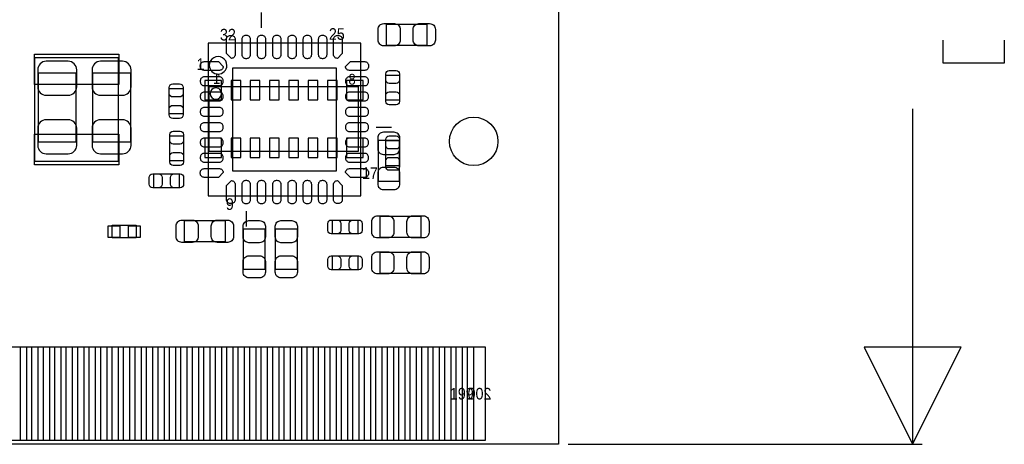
# Model space of a CAD drawing. Extents: x -4.8 to 86.5, y 33.6 to 84.1.
# Tile 9 of 11: x 60.7 to 86.5, y 34 to 45.1. Entities that reach past the tile are written whole.
import ezdxf

# ---------------------------------------------------------------- set-up
doc = ezdxf.new("R2010")
doc.units = 0
for name, color, linetype in [('BG_DIMENSION', 1, 'CONTINUOUS'), ('BG_OUTLINE', 3, 'CONTINUOUS'), ('PG_ASSEMBLY_BOTTOM', 253, 'CONTINUOUS'), ('PG_ASSEMBLY_TOP', 33, 'CONTINUOUS'), ('PIN_BOTTOM', 211, 'CONTINUOUS'), ('PIN_TOP', 173, 'CONTINUOUS')]:
    doc.layers.add(name, color=color, linetype=linetype)

msp = doc.modelspace()

# ---------------------------------------------------------------- linework, layer by layer
at = {"layer": 'BG_DIMENSION'}
for points in [[(86.4616, 44.56938), (86.4616, 43.97248), (84.8614, 43.97248), (84.8614, 44.56938)], [(84.0613, 42.77233), (84.0613, 33.993836)], [(82.7913, 36.533836), (84.0613, 33.993836), (85.3313, 36.533836), (82.7913, 36.533836)], [(75.053952, 33.993836), (84.3153, 33.993836)]]:
    msp.add_lwpolyline(points, dxfattribs=at)
at = {"layer": 'BG_OUTLINE'}
msp.add_lwpolyline([(74.799952, 55.992776, 0.414214), (72.800972, 53.993796, 0.414214), (74.799952, 51.994816), (74.799952, 33.993836), (23.949152, 33.993836), (23.949152, 37.493956, 0.414214), (23.451312, 37.994336, 0.414214), (22.950932, 37.493956), (22.950932, 33.993836), (7.200392, 33.993836), (7.200392, 51.994816, 0.414214), (9.199372, 53.993796, 0.414214), (7.200392, 55.992776), (7.199884, 66.987928), (74.799952, 66.987928)], format="xyb", close=True, dxfattribs=at)
at = {"layer": 'PG_ASSEMBLY_BOTTOM'}
for points in [[(61.183266, 41.907714), (62.183518, 41.907714), (62.183518, 43.707558), (61.183266, 43.707558), (61.183266, 41.907714)], [(62.605666, 41.907714), (63.605918, 41.907714), (63.605918, 43.707558), (62.605666, 43.707558), (62.605666, 41.907714)], [(70.077584, 40.880538), (70.6374, 40.880538), (70.6374, 41.940734), (70.077584, 41.940734), (70.077584, 40.880538)]]:
    msp.add_lwpolyline(points, dxfattribs=at)
msp.add_lwpolyline([(65.657222, 43.358816), (69.558662, 43.358816), (69.558662, 41.657016), (65.657222, 41.657016)], close=True, dxfattribs=at)
msp.add_lwpolyline([(65.983866, 43.172634, 1.000127), (65.684908, 43.17238, 0.999873), (65.983866, 43.172634)], format="xyb", dxfattribs=at)
at = {"layer": 'PG_ASSEMBLY_TOP'}
for points in [[(67.02806, 44.8945), (67.02806, 45.29328)], [(71.35749, 44.992544), (71.35749, 44.432728), (70.297294, 44.432728), (70.297294, 44.992544), (71.35749, 44.992544)], [(65.62852, 40.49522), (69.62648, 40.49522), (69.62648, 44.49318), (65.62852, 44.49318), (65.62852, 40.49522)], [(61.091318, 44.106846), (61.091318, 41.406826), (63.291212, 41.406826), (63.291212, 44.106846), (61.091318, 44.106846)], [(70.279006, 43.658282), (70.639178, 43.658282), (70.639178, 42.99839), (70.279006, 42.99839), (70.279006, 43.658282)], [(64.614806, 43.303952), (64.974978, 43.303952), (64.974978, 42.64406), (64.614806, 42.64406), (64.614806, 43.303952)], [(70.0278, 42.29354), (70.42658, 42.29354)], [(64.987678, 41.41089), (64.627506, 41.41089), (64.627506, 42.070782), (64.987678, 42.070782), (64.987678, 41.41089)], [(70.279006, 41.943782), (70.639178, 41.943782), (70.639178, 41.28389), (70.279006, 41.28389), (70.279006, 41.943782)], [(64.870838, 41.070022), (64.870838, 40.70985), (64.210946, 40.70985), (64.210946, 41.070022), (64.870838, 41.070022)], [(66.62674, 40.0939), (66.62674, 39.69512)], [(70.132194, 39.403528), (70.132194, 39.963344), (71.19239, 39.963344), (71.19239, 39.403528), (70.132194, 39.403528)], [(63.118492, 39.726616), (63.748412, 39.726616), (63.748412, 39.396416), (63.118492, 39.396416), (63.118492, 39.726616)], [(65.014094, 39.289228), (65.014094, 39.849044), (66.07429, 39.849044), (66.07429, 39.289228), (65.014094, 39.289228)], [(68.884546, 39.50335), (68.884546, 39.863522), (69.544438, 39.863522), (69.544438, 39.50335), (68.884546, 39.50335)], [(66.559684, 39.629334), (67.1195, 39.629334), (67.1195, 38.569138), (66.559684, 38.569138), (66.559684, 39.629334)], [(67.397884, 39.629334), (67.9577, 39.629334), (67.9577, 38.569138), (67.397884, 38.569138), (67.397884, 39.629334)], [(68.884546, 38.56355), (68.884546, 38.923722), (69.544438, 38.923722), (69.544438, 38.56355), (68.884546, 38.56355)], [(70.132194, 38.463728), (70.132194, 39.023544), (71.19239, 39.023544), (71.19239, 38.463728), (70.132194, 38.463728)]]:
    msp.add_lwpolyline(points, dxfattribs=at)
msp.add_lwpolyline([(66.122042, 43.91152, 1.000235), (65.663318, 43.91152, 0.999765), (66.122042, 43.91152)], format="xyb", dxfattribs=at)
at = {"layer": 'PIN_BOTTOM'}
for points in [[(61.17336, 43.797728), (61.17336, 43.34764, 0.414414), (61.393324, 43.127676), (61.97346, 43.127676, 0.414414), (62.193424, 43.34764), (62.193424, 43.797728, 0.414414), (61.97346, 44.017692), (61.393324, 44.017692, 0.414414)], [(62.59576, 43.797728), (62.59576, 43.34764, 0.414414), (62.815724, 43.127676), (63.39586, 43.127676, 0.414414), (63.615824, 43.34764), (63.615824, 43.797728, 0.414414), (63.39586, 44.017692), (62.815724, 44.017692, 0.414414)], [(62.193424, 41.817544), (62.193424, 42.267632, 0.414414), (61.97346, 42.487596), (61.393324, 42.487596, 0.414414), (61.17336, 42.267632), (61.17336, 41.817544, 0.414414), (61.393324, 41.59758), (61.97346, 41.59758, 0.414414)], [(63.615824, 41.817544), (63.615824, 42.267632, 0.414414), (63.39586, 42.487596), (62.815724, 42.487596, 0.414414), (62.59576, 42.267632), (62.59576, 41.817544, 0.414414), (62.815724, 41.59758), (63.39586, 41.59758, 0.414414)], [(70.067424, 42.010584), (70.067424, 41.730676, 0.414846), (70.217538, 41.580562), (70.497446, 41.580562, 0.414846), (70.64756, 41.730676), (70.64756, 42.010584, 0.414846), (70.497446, 42.160698), (70.217538, 42.160698, 0.414846)], [(70.64756, 40.810688), (70.64756, 41.090596, 0.414846), (70.497446, 41.24071), (70.217538, 41.24071, 0.414846), (70.067424, 41.090596), (70.067424, 40.810688, 0.414846), (70.217538, 40.660574), (70.497446, 40.660574, 0.414846)]]:
    msp.add_lwpolyline(points, format="xyb", close=True, dxfattribs=at)
for points in [[(65.979802, 43.008296), (65.979802, 43.516296), (65.548002, 43.516296), (65.548002, 43.008296)], [(66.231262, 43.516296), (66.231262, 43.008296), (66.485262, 43.008296), (66.485262, 43.516296)], [(66.734182, 43.516296), (66.734182, 43.008296), (66.988182, 43.008296), (66.988182, 43.516296)], [(67.239642, 43.516296), (67.239642, 43.008296), (67.493642, 43.008296), (67.493642, 43.516296)], [(67.742562, 43.516296), (67.742562, 43.008296), (67.996562, 43.008296), (67.996562, 43.516296)], [(68.248022, 43.516296), (68.248022, 43.008296), (68.502022, 43.008296), (68.502022, 43.516296)], [(68.750942, 43.516296), (68.750942, 43.008296), (69.004942, 43.008296), (69.004942, 43.516296)], [(69.685662, 43.008296), (69.685662, 43.516296), (69.253862, 43.516296), (69.253862, 43.008296)], [(65.548002, 42.007536), (65.548002, 41.499536), (65.979802, 41.499536), (65.979802, 42.007536)], [(66.231262, 42.007536), (66.231262, 41.499536), (66.485262, 41.499536), (66.485262, 42.007536)], [(66.734182, 42.007536), (66.734182, 41.499536), (66.988182, 41.499536), (66.988182, 42.007536)], [(67.239642, 42.007536), (67.239642, 41.499536), (67.493642, 41.499536), (67.493642, 42.007536)], [(67.742562, 42.007536), (67.742562, 41.499536), (67.996562, 41.499536), (67.996562, 42.007536)], [(68.248022, 42.007536), (68.248022, 41.499536), (68.502022, 41.499536), (68.502022, 42.007536)], [(68.750942, 42.007536), (68.750942, 41.499536), (69.004942, 41.499536), (69.004942, 42.007536)], [(69.253862, 42.007536), (69.253862, 41.499536), (69.685662, 41.499536), (69.685662, 42.007536)], [(60.421266, 34.093912), (60.421266, 36.543742), (60.878466, 36.543742), (60.878466, 34.093912)], [(61.021214, 34.093912), (61.021214, 36.543742), (61.478414, 36.543742), (61.478414, 34.093912)], [(61.621162, 34.093912), (61.621162, 36.543742), (62.078362, 36.543742), (62.078362, 34.093912)], [(62.221364, 34.093912), (62.221364, 36.543742), (62.678564, 36.543742), (62.678564, 34.093912)], [(62.821312, 34.093912), (62.821312, 36.543742), (63.278512, 36.543742), (63.278512, 34.093912)], [(63.42126, 34.093912), (63.42126, 36.543742), (63.87846, 36.543742), (63.87846, 34.093912)], [(64.021208, 34.093912), (64.021208, 36.543742), (64.478408, 36.543742), (64.478408, 34.093912)], [(64.62141, 34.093912), (64.62141, 36.543742), (65.07861, 36.543742), (65.07861, 34.093912)], [(65.221358, 34.093912), (65.221358, 36.543742), (65.678558, 36.543742), (65.678558, 34.093912)], [(65.821306, 34.093912), (65.821306, 36.543742), (66.278506, 36.543742), (66.278506, 34.093912)], [(66.421254, 34.093912), (66.421254, 36.543742), (66.878454, 36.543742), (66.878454, 34.093912)], [(67.021202, 34.093912), (67.021202, 36.543742), (67.478402, 36.543742), (67.478402, 34.093912)], [(67.621404, 34.093912), (67.621404, 36.543742), (68.078604, 36.543742), (68.078604, 34.093912)], [(68.221352, 34.093912), (68.221352, 36.543742), (68.678552, 36.543742), (68.678552, 34.093912)], [(68.8213, 34.093912), (68.8213, 36.543742), (69.2785, 36.543742), (69.2785, 34.093912)], [(69.421248, 34.093912), (69.421248, 36.543742), (69.878448, 36.543742), (69.878448, 34.093912)], [(70.021196, 34.093912), (70.021196, 36.543742), (70.478396, 36.543742), (70.478396, 34.093912)], [(70.621398, 34.093912), (70.621398, 36.543742), (71.078598, 36.543742), (71.078598, 34.093912)], [(71.221346, 34.093912), (71.221346, 36.543742), (71.678546, 36.543742), (71.678546, 34.093912)], [(71.821294, 34.093912), (71.821294, 36.543742), (72.278494, 36.543742), (72.278494, 34.093912)], [(72.421242, 34.093912), (72.421242, 36.543742), (72.878442, 36.543742), (72.878442, 34.093912)]]:
    msp.add_lwpolyline(points, close=True, dxfattribs=at)
at = {"layer": 'PIN_TOP'}
for points in [[(70.227444, 45.002704), (70.507352, 45.002704, -0.414846), (70.657466, 44.85259), (70.657466, 44.572682, -0.414846), (70.507352, 44.422568), (70.227444, 44.422568, -0.414846), (70.07733, 44.572682), (70.07733, 44.85259, -0.414846)], [(71.42734, 44.422568), (71.147432, 44.422568, -0.414846), (70.997318, 44.572682), (70.997318, 44.85259, -0.414846), (71.147432, 45.002704), (71.42734, 45.002704, -0.414846), (71.577454, 44.85259), (71.577454, 44.572682, -0.414846)], [(66.241676, 44.694094, -0.414214), (66.341752, 44.594018), (66.341752, 44.194222, -0.414214), (66.241676, 44.094146), (66.113152, 44.22267), (66.113152, 44.594018, -0.414214), (66.213228, 44.694094)], [(66.641726, 44.694094), (66.613278, 44.694094, 0.414214), (66.513202, 44.594018), (66.513202, 44.194222, 0.414214), (66.613278, 44.094146), (66.641726, 44.094146, 0.414214), (66.741802, 44.194222), (66.741802, 44.594018, 0.414214)], [(67.041776, 44.694094), (67.013328, 44.694094, 0.414214), (66.913252, 44.594018), (66.913252, 44.194222, 0.414214), (67.013328, 44.094146), (67.041776, 44.094146, 0.414214), (67.141852, 44.194222), (67.141852, 44.594018, 0.414214)], [(67.441826, 44.694094), (67.413378, 44.694094, 0.414214), (67.313302, 44.594018), (67.313302, 44.194222, 0.414214), (67.413378, 44.094146), (67.441826, 44.094146, 0.414214), (67.541902, 44.194222), (67.541902, 44.594018, 0.414214)], [(67.841622, 44.694094), (67.813174, 44.694094, 0.414214), (67.713098, 44.594018), (67.713098, 44.194222, 0.414214), (67.813174, 44.094146), (67.841622, 44.094146, 0.414214), (67.941698, 44.194222), (67.941698, 44.594018, 0.414214)], [(68.241672, 44.694094), (68.213224, 44.694094, 0.414214), (68.113148, 44.594018), (68.113148, 44.194222, 0.414214), (68.213224, 44.094146), (68.241672, 44.094146, 0.414214), (68.341748, 44.194222), (68.341748, 44.594018, 0.414214)], [(68.641722, 44.694094), (68.613274, 44.694094, 0.414214), (68.513198, 44.594018), (68.513198, 44.194222, 0.414214), (68.613274, 44.094146), (68.641722, 44.094146, 0.414214), (68.741798, 44.194222), (68.741798, 44.594018, 0.414214)], [(69.041772, 44.694094, -0.414214), (69.141848, 44.594018), (69.141848, 44.22267), (69.013324, 44.094146, -0.414214), (68.913248, 44.194222), (68.913248, 44.594018, -0.414214), (69.013324, 44.694094)], [(65.427606, 43.908472, -0.414214), (65.527682, 44.008548), (65.89903, 44.008548), (66.027554, 43.880024, -0.414214), (65.927478, 43.779948), (65.527682, 43.779948, -0.414214), (65.427606, 43.880024)], [(69.827394, 43.880024, -0.414214), (69.727318, 43.779948), (69.327522, 43.779948, -0.414214), (69.227446, 43.880024), (69.35597, 44.008548), (69.727318, 44.008548, -0.414214), (69.827394, 43.908472)], [(66.027554, 43.479974), (66.027554, 43.508422, 0.414214), (65.927478, 43.608498), (65.527682, 43.608498, 0.414214), (65.427606, 43.508422), (65.427606, 43.479974, 0.414214), (65.527682, 43.379898), (65.927478, 43.379898, 0.414214)], [(69.227446, 43.508422), (69.227446, 43.479974, 0.414214), (69.327522, 43.379898), (69.727318, 43.379898, 0.414214), (69.827394, 43.479974), (69.827394, 43.508422, 0.414214), (69.727318, 43.608498), (69.327522, 43.608498, 0.414214)], [(70.639178, 43.688254), (70.639178, 43.528234, -0.413587), (70.549008, 43.438318), (70.369176, 43.438318, -0.413587), (70.279006, 43.528234), (70.279006, 43.688254, -0.413587), (70.369176, 43.77817), (70.549008, 43.77817, -0.413587)], [(64.974978, 43.333924), (64.974978, 43.173904, -0.413587), (64.884808, 43.083988), (64.704976, 43.083988, -0.413587), (64.614806, 43.173904), (64.614806, 43.333924, -0.413587), (64.704976, 43.42384), (64.884808, 43.42384, -0.413587)], [(66.027554, 43.079924), (66.027554, 43.108372, 0.414214), (65.927478, 43.208448), (65.527682, 43.208448, 0.414214), (65.427606, 43.108372), (65.427606, 43.079924, 0.414214), (65.527682, 42.979848), (65.927478, 42.979848, 0.414214)], [(69.227446, 43.108372), (69.227446, 43.079924, 0.414214), (69.327522, 42.979848), (69.727318, 42.979848, 0.414214), (69.827394, 43.079924), (69.827394, 43.108372, 0.414214), (69.727318, 43.208448), (69.327522, 43.208448, 0.414214)], [(70.279006, 42.968418), (70.279006, 43.128438, -0.413587), (70.369176, 43.218354), (70.549008, 43.218354, -0.413587), (70.639178, 43.128438), (70.639178, 42.968418, -0.413587), (70.549008, 42.878502), (70.369176, 42.878502, -0.413587)], [(64.614806, 42.614088), (64.614806, 42.774108, -0.413587), (64.704976, 42.864024), (64.884808, 42.864024, -0.413587), (64.974978, 42.774108), (64.974978, 42.614088, -0.413587), (64.884808, 42.524172), (64.704976, 42.524172, -0.413587)], [(66.027554, 42.679874), (66.027554, 42.708322, 0.414214), (65.927478, 42.808398), (65.527682, 42.808398, 0.414214), (65.427606, 42.708322), (65.427606, 42.679874, 0.414214), (65.527682, 42.579798), (65.927478, 42.579798, 0.414214)], [(69.227446, 42.708322), (69.227446, 42.679874, 0.414214), (69.327522, 42.579798), (69.727318, 42.579798, 0.414214), (69.827394, 42.679874), (69.827394, 42.708322, 0.414214), (69.727318, 42.808398), (69.327522, 42.808398, 0.414214)], [(66.027554, 42.280078), (66.027554, 42.308526, 0.414214), (65.927478, 42.408602), (65.527682, 42.408602, 0.414214), (65.427606, 42.308526), (65.427606, 42.280078, 0.414214), (65.527682, 42.180002), (65.927478, 42.180002, 0.414214)], [(69.227446, 42.308526), (69.227446, 42.280078, 0.414214), (69.327522, 42.180002), (69.727318, 42.180002, 0.414214), (69.827394, 42.280078), (69.827394, 42.308526, 0.414214), (69.727318, 42.408602), (69.327522, 42.408602, 0.414214)], [(64.987678, 42.100754), (64.987678, 41.940734, -0.413587), (64.897508, 41.850818), (64.717676, 41.850818, -0.413587), (64.627506, 41.940734), (64.627506, 42.100754, -0.413587), (64.717676, 42.19067), (64.897508, 42.19067, -0.413587)], [(66.027554, 41.880028), (66.027554, 41.908476, 0.414214), (65.927478, 42.008552), (65.527682, 42.008552, 0.414214), (65.427606, 41.908476), (65.427606, 41.880028, 0.414214), (65.527682, 41.779952), (65.927478, 41.779952, 0.414214)], [(69.227446, 41.908476), (69.227446, 41.880028, 0.414214), (69.327522, 41.779952), (69.727318, 41.779952, 0.414214), (69.827394, 41.880028), (69.827394, 41.908476, 0.414214), (69.727318, 42.008552), (69.327522, 42.008552, 0.414214)], [(70.639178, 41.973754), (70.639178, 41.813734, -0.413587), (70.549008, 41.723818), (70.369176, 41.723818, -0.413587), (70.279006, 41.813734), (70.279006, 41.973754, -0.413587), (70.369176, 42.06367), (70.549008, 42.06367, -0.413587)], [(64.627506, 41.380918), (64.627506, 41.540938, -0.413587), (64.717676, 41.630854), (64.897508, 41.630854, -0.413587), (64.987678, 41.540938), (64.987678, 41.380918, -0.413587), (64.897508, 41.291002), (64.717676, 41.291002, -0.413587)], [(66.027554, 41.479978), (66.027554, 41.508426, 0.414214), (65.927478, 41.608502), (65.527682, 41.608502, 0.414214), (65.427606, 41.508426), (65.427606, 41.479978, 0.414214), (65.527682, 41.379902), (65.927478, 41.379902, 0.414214)], [(69.227446, 41.508426), (69.227446, 41.479978, 0.414214), (69.327522, 41.379902), (69.727318, 41.379902, 0.414214), (69.827394, 41.479978), (69.827394, 41.508426, 0.414214), (69.727318, 41.608502), (69.327522, 41.608502, 0.414214)], [(70.279006, 41.253918), (70.279006, 41.413938, -0.413587), (70.369176, 41.503854), (70.549008, 41.503854, -0.413587), (70.639178, 41.413938), (70.639178, 41.253918, -0.413587), (70.549008, 41.164002), (70.369176, 41.164002, -0.413587)], [(64.180974, 41.070022), (64.340994, 41.070022, -0.413587), (64.43091, 40.979852), (64.43091, 40.80002, -0.413587), (64.340994, 40.70985), (64.180974, 40.70985, -0.413587), (64.091058, 40.80002), (64.091058, 40.979852, -0.413587)], [(64.90081, 40.70985), (64.74079, 40.70985, -0.413587), (64.650874, 40.80002), (64.650874, 40.979852, -0.413587), (64.74079, 41.070022), (64.90081, 41.070022, -0.413587), (64.990726, 40.979852), (64.990726, 40.80002, -0.413587)], [(65.427606, 41.108376, -0.414214), (65.527682, 41.208452), (65.927478, 41.208452, -0.414214), (66.027554, 41.108376), (65.89903, 40.979852), (65.527682, 40.979852, -0.414214), (65.427606, 41.079928)], [(69.827394, 41.079928, -0.414214), (69.727318, 40.979852), (69.35597, 40.979852), (69.227446, 41.108376, -0.414214), (69.327522, 41.208452), (69.727318, 41.208452, -0.414214), (69.827394, 41.108376)], [(66.213228, 40.294306, -0.414214), (66.113152, 40.394382), (66.113152, 40.76573), (66.241676, 40.894254, -0.414214), (66.341752, 40.794178), (66.341752, 40.394382, -0.414214), (66.241676, 40.294306)], [(66.641726, 40.894254), (66.613278, 40.894254, 0.414214), (66.513202, 40.794178), (66.513202, 40.394382, 0.414214), (66.613278, 40.294306), (66.641726, 40.294306, 0.414214), (66.741802, 40.394382), (66.741802, 40.794178, 0.414214)], [(67.041776, 40.894254), (67.013328, 40.894254, 0.414214), (66.913252, 40.794178), (66.913252, 40.394382, 0.414214), (67.013328, 40.294306), (67.041776, 40.294306, 0.414214), (67.141852, 40.394382), (67.141852, 40.794178, 0.414214)], [(67.441826, 40.894254), (67.413378, 40.894254, 0.414214), (67.313302, 40.794178), (67.313302, 40.394382, 0.414214), (67.413378, 40.294306), (67.441826, 40.294306, 0.414214), (67.541902, 40.394382), (67.541902, 40.794178, 0.414214)], [(67.841622, 40.894254), (67.813174, 40.894254, 0.414214), (67.713098, 40.794178), (67.713098, 40.394382, 0.414214), (67.813174, 40.294306), (67.841622, 40.294306, 0.414214), (67.941698, 40.394382), (67.941698, 40.794178, 0.414214)], [(68.241672, 40.894254), (68.213224, 40.894254, 0.414214), (68.113148, 40.794178), (68.113148, 40.394382, 0.414214), (68.213224, 40.294306), (68.241672, 40.294306, 0.414214), (68.341748, 40.394382), (68.341748, 40.794178, 0.414214)], [(68.641722, 40.894254), (68.613274, 40.894254, 0.414214), (68.513198, 40.794178), (68.513198, 40.394382, 0.414214), (68.613274, 40.294306), (68.641722, 40.294306, 0.414214), (68.741798, 40.394382), (68.741798, 40.794178, 0.414214)], [(69.013324, 40.294306, -0.414214), (68.913248, 40.394382), (68.913248, 40.794178, -0.414214), (69.013324, 40.894254), (69.141848, 40.76573), (69.141848, 40.394382, -0.414214), (69.041772, 40.294306)], [(70.062344, 39.973504), (70.342252, 39.973504, -0.414846), (70.492366, 39.82339), (70.492366, 39.543482, -0.414846), (70.342252, 39.393368), (70.062344, 39.393368, -0.414846), (69.91223, 39.543482), (69.91223, 39.82339, -0.414846)], [(71.26224, 39.393368), (70.982332, 39.393368, -0.414846), (70.832218, 39.543482), (70.832218, 39.82339, -0.414846), (70.982332, 39.973504), (71.26224, 39.973504, -0.414846), (71.412354, 39.82339), (71.412354, 39.543482, -0.414846)], [(64.944244, 39.859204), (65.224152, 39.859204, -0.414846), (65.374266, 39.70909), (65.374266, 39.429182, -0.414846), (65.224152, 39.279068), (64.944244, 39.279068, -0.414846), (64.79413, 39.429182), (64.79413, 39.70909, -0.414846)], [(66.14414, 39.279068), (65.864232, 39.279068, -0.414846), (65.714118, 39.429182), (65.714118, 39.70909, -0.414846), (65.864232, 39.859204), (66.14414, 39.859204, -0.414846), (66.294254, 39.70909), (66.294254, 39.429182, -0.414846)], [(67.12966, 39.699184), (67.12966, 39.419276, -0.414846), (66.979546, 39.269162), (66.699638, 39.269162, -0.414846), (66.549524, 39.419276), (66.549524, 39.699184, -0.414846), (66.699638, 39.849298), (66.979546, 39.849298, -0.414846)], [(67.96786, 39.699184), (67.96786, 39.419276, -0.414846), (67.817746, 39.269162), (67.537838, 39.269162, -0.414846), (67.387724, 39.419276), (67.387724, 39.699184, -0.414846), (67.537838, 39.849298), (67.817746, 39.849298, -0.414846)], [(68.854574, 39.863522), (69.014594, 39.863522, -0.413587), (69.10451, 39.773352), (69.10451, 39.59352, -0.413587), (69.014594, 39.50335), (68.854574, 39.50335, -0.413587), (68.764658, 39.59352), (68.764658, 39.773352, -0.413587)], [(69.57441, 39.50335), (69.41439, 39.50335, -0.413587), (69.324474, 39.59352), (69.324474, 39.773352, -0.413587), (69.41439, 39.863522), (69.57441, 39.863522, -0.413587), (69.664326, 39.773352), (69.664326, 39.59352, -0.413587)], [(66.549524, 38.499288), (66.549524, 38.779196, -0.414846), (66.699638, 38.92931), (66.979546, 38.92931, -0.414846), (67.12966, 38.779196), (67.12966, 38.499288, -0.414846), (66.979546, 38.349174), (66.699638, 38.349174, -0.414846)], [(67.387724, 38.499288), (67.387724, 38.779196, -0.414846), (67.537838, 38.92931), (67.817746, 38.92931, -0.414846), (67.96786, 38.779196), (67.96786, 38.499288, -0.414846), (67.817746, 38.349174), (67.537838, 38.349174, -0.414846)], [(68.854574, 38.923722), (69.014594, 38.923722, -0.413587), (69.10451, 38.833552), (69.10451, 38.65372, -0.413587), (69.014594, 38.56355), (68.854574, 38.56355, -0.413587), (68.764658, 38.65372), (68.764658, 38.833552, -0.413587)], [(69.57441, 38.56355), (69.41439, 38.56355, -0.413587), (69.324474, 38.65372), (69.324474, 38.833552, -0.413587), (69.41439, 38.923722), (69.57441, 38.923722, -0.413587), (69.664326, 38.833552), (69.664326, 38.65372, -0.413587)], [(70.062344, 39.033704), (70.342252, 39.033704, -0.414846), (70.492366, 38.88359), (70.492366, 38.603682, -0.414846), (70.342252, 38.453568), (70.062344, 38.453568, -0.414846), (69.91223, 38.603682), (69.91223, 38.88359, -0.414846)], [(71.26224, 38.453568), (70.982332, 38.453568, -0.414846), (70.832218, 38.603682), (70.832218, 38.88359, -0.414846), (70.982332, 39.033704), (71.26224, 39.033704, -0.414846), (71.412354, 38.88359), (71.412354, 38.603682, -0.414846)]]:
    msp.add_lwpolyline(points, format="xyb", close=True, dxfattribs=at)
for points in [[(61.086492, 44.205906), (63.296292, 44.205906), (63.296292, 43.405806), (61.086492, 43.405806)], [(66.27749, 41.14419), (66.27749, 43.84421), (68.97751, 43.84421), (68.97751, 41.14419)], [(61.086492, 42.107866), (63.296292, 42.107866), (63.296292, 41.307766), (61.086492, 41.307766)], [(63.014098, 39.409116), (63.014098, 39.713916), (63.318898, 39.713916), (63.318898, 39.409116)], [(63.548006, 39.409116), (63.548006, 39.713916), (63.852806, 39.713916), (63.852806, 39.409116)], [(60.72124, 34.093912), (60.72124, 36.543742), (61.17844, 36.543742), (61.17844, 34.093912)], [(61.321188, 34.093912), (61.321188, 36.543742), (61.778388, 36.543742), (61.778388, 34.093912)], [(61.92139, 34.093912), (61.92139, 36.543742), (62.37859, 36.543742), (62.37859, 34.093912)], [(62.521338, 34.093912), (62.521338, 36.543742), (62.978538, 36.543742), (62.978538, 34.093912)], [(63.121286, 34.093912), (63.121286, 36.543742), (63.578486, 36.543742), (63.578486, 34.093912)], [(63.721234, 34.093912), (63.721234, 36.543742), (64.178434, 36.543742), (64.178434, 34.093912)], [(64.321182, 34.093912), (64.321182, 36.543742), (64.778382, 36.543742), (64.778382, 34.093912)], [(64.921384, 34.093912), (64.921384, 36.543742), (65.378584, 36.543742), (65.378584, 34.093912)], [(65.521332, 34.093912), (65.521332, 36.543742), (65.978532, 36.543742), (65.978532, 34.093912)], [(66.12128, 34.093912), (66.12128, 36.543742), (66.57848, 36.543742), (66.57848, 34.093912)], [(66.721228, 34.093912), (66.721228, 36.543742), (67.178428, 36.543742), (67.178428, 34.093912)], [(67.321176, 34.093912), (67.321176, 36.543742), (67.778376, 36.543742), (67.778376, 34.093912)], [(67.921378, 34.093912), (67.921378, 36.543742), (68.378578, 36.543742), (68.378578, 34.093912)], [(68.521326, 34.093912), (68.521326, 36.543742), (68.978526, 36.543742), (68.978526, 34.093912)], [(69.121274, 34.093912), (69.121274, 36.543742), (69.578474, 36.543742), (69.578474, 34.093912)], [(69.721222, 34.093912), (69.721222, 36.543742), (70.178422, 36.543742), (70.178422, 34.093912)], [(70.32117, 34.093912), (70.32117, 36.543742), (70.77837, 36.543742), (70.77837, 34.093912)], [(70.921372, 34.093912), (70.921372, 36.543742), (71.378572, 36.543742), (71.378572, 34.093912)], [(71.52132, 34.093912), (71.52132, 36.543742), (71.97852, 36.543742), (71.97852, 34.093912)], [(72.121268, 34.093912), (72.121268, 36.543742), (72.578468, 36.543742), (72.578468, 34.093912)]]:
    msp.add_lwpolyline(points, close=True, dxfattribs=at)
msp.add_circle((72.579992, 41.921176), 0.635, dxfattribs=at)

# ---------------------------------------------------------------- texts
at = {"layer": 'PG_ASSEMBLY_BOTTOM', "text_generation_flag": 2}
for s, height, width, p in [('1', 0.2794, 0.909091, (65.95618, 43.42384)), ('8', 0.2794, 0.909091, (69.49186, 43.4086)), ('200', 0.3048, 0.916667, (73.043542, 35.166554))]:
    msp.add_text(s, height=height, dxfattribs=dict(at, width=width)).set_placement(p)
at = {"layer": 'PG_ASSEMBLY_TOP', "width": 0.916667}
for s, p in [('32', (65.94094, 44.56176)), ('25', (68.79082, 44.57954)), ('1', (65.33134, 43.7896)), ('17', (69.65696, 40.93972)), ('9', (66.09588, 40.12692)), ('199', (71.956168, 35.166554))]:
    msp.add_text(s, height=0.3048, dxfattribs=at).set_placement(p)

doc.saveas('drawing.dxf')
